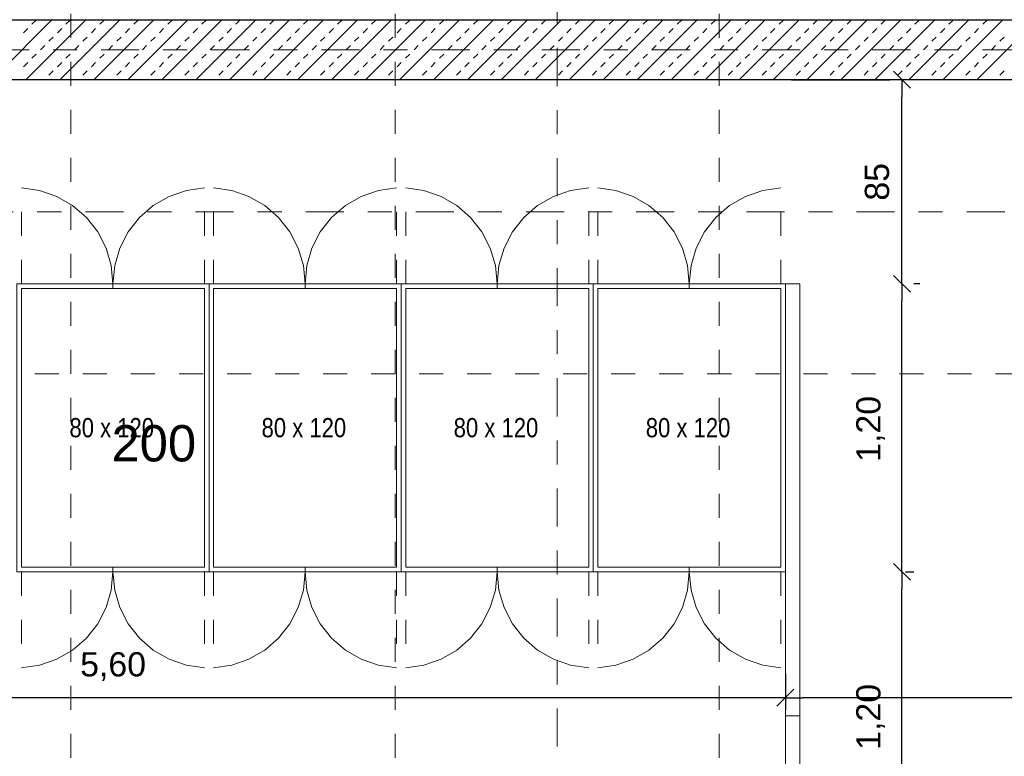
# Model space of a CAD drawing. Header units: metres. Extents: x -45.2 to 14.3, y -31.8 to 10.2.
# Tile 53 of 141: x -32.6 to -28.5, y -2.9 to 0.1. Entities that reach past the tile are written whole.
import ezdxf

# ---------------------------------------------------------------- set-up
doc = ezdxf.new("R2010")
doc.units = ezdxf.units.M
doc.header["$LTSCALE"] = 0.05
for name, pattern in [('Achsen 01', [5.291531, 3.175, -1.058062, 0.352704, -0.705764]), ('gestrichelt - 01', [2, 1, -1]), ('Raster 01', [2, 1, -1])]:
    doc.linetypes.add(name, pattern=pattern)
doc.layers.get('0').update_dxf_attribs({"lineweight": 25})
for name, color, linetype, lineweight in [('013_Beton und Stahlbetonarbeiten-330 Außenwände', 7, 'Continuous', 25), ('AV1-Einrichtung Bemaßung', 7, 'Continuous', 9), ('AV1-Schnitt Achsen', 7, 'Achsen 01', 18), ('Keine', 7, 'Continuous', 9)]:
    doc.layers.add(name, color=color, linetype=linetype, lineweight=lineweight)
for name, color, linetype, lineweight, true_color in [('014_Fassadenarbeiten-330 mineralische Dämmung', 7, 'Continuous', 9, 0x666666), ('ACTES-Servertüren', 7, 'gestrichelt - 01', 9, 0xa6a6a6), ('AV1-Achsen', 1, 'Achsen 01', 18, 0xff0000), ('AV1-Einrichtung', 7, 'Continuous', 9, 0xa6a6a6), ('AV1-Raster', 7, 'Raster 01', 9, 0xa6a6a6)]:
    doc.layers.add(name, color=color, linetype=linetype, lineweight=lineweight, true_color=true_color)
doc.styles.add('Arial', font='arial.ttf')
doc.styles.add('Arial Narrow', font='ARIALN.TTF')

msp = doc.modelspace()

# ---------------------------------------------------------------- linework, layer by layer
at = {"color": 0, "linetype": 'Continuous', "lineweight": 15}
for p, q in [((-28.9754, -0.0896), (-28.9046, -0.1604)), ((-28.9046, -1.0107), (-28.9754, -0.94)), ((-28.9754, -0.94), (-28.9046, -1.0107)), ((-28.9046, -2.2107), (-28.9754, -2.14)), ((-28.9754, -2.14), (-28.9046, -2.2107)), ((-29.3896, -2.6646), (-29.4604, -2.7354)), ((-29.4604, -2.7354), (-29.3896, -2.6646))]:
    msp.add_line(p, q, dxfattribs=at)
at = {"color": 0, "linetype": 'ByBlock', "lineweight": -2}
for p, q in [((-28.94, -0.125), (-28.94, -0.1957)), ((-28.94, -0.9753), (-28.94, -0.9046)), ((-28.94, -0.9753), (-28.94, -1.046)), ((-28.94, -2.1753), (-28.94, -2.1046)), ((-28.94, -2.1753), (-28.94, -2.246)), ((-29.425, -2.7), (-29.4957, -2.7)), ((-29.425, -2.7), (-29.3543, -2.7))]:
    msp.add_line(p, q, dxfattribs=at)
at = {"layer": '013_Beton und Stahlbetonarbeiten-330 Außenwände', "color": 251, "linetype": 'Continuous', "lineweight": 13, "true_color": 0x4c4c4c}
for p, q in [((-32.4791, 0.125), (-32.7291, -0.125)), ((-32.3377, 0.125), (-32.5877, -0.125)), ((-32.5623, 0.1061), (-32.5446, 0.1237)), ((-32.1963, 0.125), (-32.4463, -0.125)), ((-32.4208, 0.1061), (-32.4032, 0.1237)), ((-32.0549, 0.125), (-32.3049, -0.125)), ((-32.2794, 0.1061), (-32.2617, 0.1237)), ((-31.9134, 0.125), (-32.1634, -0.125)), ((-32.138, 0.1061), (-32.1203, 0.1237)), ((-31.772, 0.125), (-32.022, -0.125)), ((-31.9966, 0.1061), (-31.9789, 0.1237)), ((-31.6306, 0.125), (-31.8806, -0.125)), ((-31.8552, 0.1061), (-31.8375, 0.1237)), ((-31.4892, 0.125), (-31.7392, -0.125)), ((-31.7137, 0.1061), (-31.6961, 0.1237)), ((-31.3478, 0.125), (-31.5978, -0.125)), ((-31.5723, 0.1061), (-31.5546, 0.1237)), ((-31.2063, 0.125), (-31.4563, -0.125)), ((-31.4309, 0.1061), (-31.4132, 0.1237)), ((-31.0649, 0.125), (-31.3149, -0.125)), ((-31.2895, 0.1061), (-31.2718, 0.1237)), ((-30.9235, 0.125), (-31.1735, -0.125)), ((-31.1481, 0.1061), (-31.1304, 0.1237)), ((-30.7821, 0.125), (-31.0321, -0.125)), ((-31.0066, 0.1061), (-30.989, 0.1237)), ((-30.6407, 0.125), (-30.8907, -0.125)), ((-30.8652, 0.1061), (-30.8475, 0.1237)), ((-30.4992, 0.125), (-30.7492, -0.125)), ((-30.7238, 0.1061), (-30.7061, 0.1237)), ((-30.3578, 0.125), (-30.6078, -0.125)), ((-30.5824, 0.1061), (-30.5647, 0.1237)), ((-30.2164, 0.125), (-30.4664, -0.125)), ((-30.4409, 0.1061), (-30.4233, 0.1237)), ((-30.075, 0.125), (-30.325, -0.125)), ((-30.2995, 0.1061), (-30.2818, 0.1237)), ((-29.9335, 0.125), (-30.1835, -0.125)), ((-30.1581, 0.1061), (-30.1404, 0.1237)), ((-29.7921, 0.125), (-30.0421, -0.125)), ((-30.0167, 0.1061), (-29.999, 0.1237)), ((-29.6507, 0.125), (-29.9007, -0.125)), ((-29.8753, 0.1061), (-29.8576, 0.1237)), ((-29.5093, 0.125), (-29.7593, -0.125)), ((-29.7338, 0.1061), (-29.7162, 0.1237)), ((-29.3679, 0.125), (-29.6179, -0.125)), ((-29.5924, 0.1061), (-29.5747, 0.1237)), ((-29.2264, 0.125), (-29.4764, -0.125)), ((-29.451, 0.1061), (-29.4333, 0.1237)), ((-29.085, 0.125), (-29.335, -0.125)), ((-29.3096, 0.1061), (-29.2919, 0.1237)), ((-28.9436, 0.125), (-29.1936, -0.125)), ((-29.1682, 0.1061), (-29.1505, 0.1237)), ((-28.8022, 0.125), (-29.0522, -0.125)), ((-29.0267, 0.1061), (-29.0091, 0.1237)), ((-28.6608, 0.125), (-28.9108, -0.125)), ((-28.8853, 0.1061), (-28.8676, 0.1237)), ((-28.5193, 0.125), (-28.7693, -0.125)), ((-28.7439, 0.1061), (-28.7262, 0.1237)), ((-28.3779, 0.125), (-28.6279, -0.125)), ((-28.6025, 0.1061), (-28.5848, 0.1237)), ((-32.5976, 0.0707), (-32.5799, 0.0884)), ((-32.4562, 0.0707), (-32.4385, 0.0884)), ((-32.3148, 0.0707), (-32.2971, 0.0884)), ((-32.1734, 0.0707), (-32.1557, 0.0884)), ((-32.0319, 0.0707), (-32.0143, 0.0884)), ((-31.8905, 0.0707), (-31.8728, 0.0884)), ((-31.7491, 0.0707), (-31.7314, 0.0884)), ((-31.6077, 0.0707), (-31.59, 0.0884)), ((-31.4663, 0.0707), (-31.4486, 0.0884)), ((-31.3248, 0.0707), (-31.3072, 0.0884)), ((-31.1834, 0.0707), (-31.1657, 0.0884)), ((-31.042, 0.0707), (-31.0243, 0.0884)), ((-30.9006, 0.0707), (-30.8829, 0.0884)), ((-30.7591, 0.0707), (-30.7415, 0.0884)), ((-30.6177, 0.0707), (-30.6, 0.0884)), ((-30.4763, 0.0707), (-30.4586, 0.0884)), ((-30.3349, 0.0707), (-30.3172, 0.0884)), ((-30.1935, 0.0707), (-30.1758, 0.0884)), ((-30.052, 0.0707), (-30.0344, 0.0884)), ((-29.9106, 0.0707), (-29.8929, 0.0884)), ((-29.7692, 0.0707), (-29.7515, 0.0884)), ((-29.6278, 0.0707), (-29.6101, 0.0884)), ((-29.4864, 0.0707), (-29.4687, 0.0884)), ((-29.3449, 0.0707), (-29.3273, 0.0884)), ((-29.2035, 0.0707), (-29.1858, 0.0884)), ((-29.0621, 0.0707), (-29.0444, 0.0884)), ((-28.9207, 0.0707), (-28.903, 0.0884)), ((-28.7792, 0.0707), (-28.7616, 0.0884)), ((-28.6378, 0.0707), (-28.6201, 0.0884)), ((-32.4916, 0.0354), (-32.4739, 0.053)), ((-32.3501, 0.0354), (-32.3325, 0.053)), ((-32.2087, 0.0354), (-32.191, 0.053)), ((-32.0673, 0.0354), (-32.0496, 0.053)), ((-31.9259, 0.0354), (-31.9082, 0.053)), ((-31.7844, 0.0354), (-31.7668, 0.053)), ((-31.643, 0.0354), (-31.6254, 0.053)), ((-31.5016, 0.0354), (-31.4839, 0.053)), ((-31.3602, 0.0354), (-31.3425, 0.053)), ((-31.2188, 0.0354), (-31.2011, 0.053)), ((-31.0773, 0.0354), (-31.0597, 0.053)), ((-30.9359, 0.0354), (-30.9182, 0.053)), ((-30.7945, 0.0354), (-30.7768, 0.053)), ((-30.6531, 0.0354), (-30.6354, 0.053)), ((-30.5117, 0.0354), (-30.494, 0.053)), ((-30.3702, 0.0354), (-30.3526, 0.053)), ((-30.2288, 0.0354), (-30.2111, 0.053)), ((-30.0874, 0.0354), (-30.0697, 0.053)), ((-29.946, 0.0354), (-29.9283, 0.053)), ((-29.8046, 0.0354), (-29.7869, 0.053)), ((-29.6631, 0.0354), (-29.6455, 0.053)), ((-29.5217, 0.0354), (-29.504, 0.053)), ((-29.3803, 0.0354), (-29.3626, 0.053)), ((-29.2389, 0.0354), (-29.2212, 0.053)), ((-29.0974, 0.0354), (-29.0798, 0.053)), ((-28.956, 0.0354), (-28.9383, 0.053)), ((-28.8146, 0.0354), (-28.7969, 0.053)), ((-28.6732, 0.0354), (-28.6555, 0.053)), ((-28.5318, 0.0354), (-28.5141, 0.053)), ((-32.5269, 0), (-32.5092, 0.0177)), ((-32.3855, 0), (-32.3678, 0.0177)), ((-32.2441, 0), (-32.2264, 0.0177)), ((-32.1026, 0), (-32.085, 0.0177)), ((-31.9612, 0), (-31.9435, 0.0177)), ((-31.8198, 0), (-31.8021, 0.0177)), ((-31.6784, 0), (-31.6607, 0.0177)), ((-31.537, 0), (-31.5193, 0.0177)), ((-31.3955, 0), (-31.3779, 0.0177)), ((-31.2541, 0), (-31.2364, 0.0177)), ((-31.1127, 0), (-31.095, 0.0177)), ((-30.9713, 0), (-30.9536, 0.0177)), ((-30.8299, 0), (-30.8122, 0.0177)), ((-30.6884, 0), (-30.6708, 0.0177)), ((-30.547, 0), (-30.5293, 0.0177)), ((-30.4056, 0), (-30.3879, 0.0177)), ((-30.2642, 0), (-30.2465, 0.0177)), ((-30.1227, 0), (-30.1051, 0.0177)), ((-29.9813, 0), (-29.9636, 0.0177)), ((-29.8399, 0), (-29.8222, 0.0177)), ((-29.6985, 0), (-29.6808, 0.0177)), ((-29.5571, 0), (-29.5394, 0.0177)), ((-29.4156, 0), (-29.398, 0.0177)), ((-29.2742, 0), (-29.2565, 0.0177)), ((-29.1328, 0), (-29.1151, 0.0177)), ((-28.9914, 0), (-28.9737, 0.0177)), ((-28.85, 0), (-28.8323, 0.0177)), ((-28.7085, 0), (-28.6909, 0.0177)), ((-28.5671, 0), (-28.5494, 0.0177)), ((-32.5623, -0.0354), (-32.5446, -0.0177)), ((-32.4208, -0.0354), (-32.4032, -0.0177)), ((-32.2794, -0.0354), (-32.2617, -0.0177)), ((-32.138, -0.0354), (-32.1203, -0.0177)), ((-31.9966, -0.0354), (-31.9789, -0.0177)), ((-31.8552, -0.0354), (-31.8375, -0.0177)), ((-31.7137, -0.0354), (-31.6961, -0.0177)), ((-31.5723, -0.0354), (-31.5546, -0.0177)), ((-31.4309, -0.0354), (-31.4132, -0.0177)), ((-31.2895, -0.0354), (-31.2718, -0.0177)), ((-31.1481, -0.0354), (-31.1304, -0.0177)), ((-31.0066, -0.0354), (-30.989, -0.0177)), ((-30.8652, -0.0354), (-30.8475, -0.0177)), ((-30.7238, -0.0354), (-30.7061, -0.0177)), ((-30.5824, -0.0354), (-30.5647, -0.0177)), ((-30.4409, -0.0354), (-30.4233, -0.0177)), ((-30.2995, -0.0354), (-30.2818, -0.0177)), ((-30.1581, -0.0354), (-30.1404, -0.0177)), ((-30.0167, -0.0354), (-29.999, -0.0177)), ((-29.8753, -0.0354), (-29.8576, -0.0177)), ((-29.7338, -0.0354), (-29.7162, -0.0177)), ((-29.5924, -0.0354), (-29.5747, -0.0177)), ((-29.451, -0.0354), (-29.4333, -0.0177)), ((-29.3096, -0.0354), (-29.2919, -0.0177)), ((-29.1682, -0.0354), (-29.1505, -0.0177)), ((-29.0267, -0.0354), (-29.0091, -0.0177)), ((-28.8853, -0.0354), (-28.8676, -0.0177)), ((-28.7439, -0.0354), (-28.7262, -0.0177)), ((-28.6025, -0.0354), (-28.5848, -0.0177)), ((-32.5976, -0.0707), (-32.5799, -0.053)), ((-32.4562, -0.0707), (-32.4385, -0.053)), ((-32.3148, -0.0707), (-32.2971, -0.053)), ((-32.1734, -0.0707), (-32.1557, -0.053)), ((-32.0319, -0.0707), (-32.0143, -0.053)), ((-31.8905, -0.0707), (-31.8728, -0.053)), ((-31.7491, -0.0707), (-31.7314, -0.053)), ((-31.6077, -0.0707), (-31.59, -0.053)), ((-31.4663, -0.0707), (-31.4486, -0.053)), ((-31.3248, -0.0707), (-31.3072, -0.053)), ((-31.1834, -0.0707), (-31.1657, -0.053)), ((-31.042, -0.0707), (-31.0243, -0.053)), ((-30.9006, -0.0707), (-30.8829, -0.053)), ((-30.7591, -0.0707), (-30.7415, -0.053)), ((-30.6177, -0.0707), (-30.6, -0.053)), ((-30.4763, -0.0707), (-30.4586, -0.053)), ((-30.3349, -0.0707), (-30.3172, -0.053)), ((-30.1935, -0.0707), (-30.1758, -0.053)), ((-30.052, -0.0707), (-30.0344, -0.053)), ((-29.9106, -0.0707), (-29.8929, -0.053)), ((-29.7692, -0.0707), (-29.7515, -0.053)), ((-29.6278, -0.0707), (-29.6101, -0.053)), ((-29.4864, -0.0707), (-29.4687, -0.053)), ((-29.3449, -0.0707), (-29.3273, -0.053)), ((-29.2035, -0.0707), (-29.1858, -0.053)), ((-29.0621, -0.0707), (-29.0444, -0.053)), ((-28.9207, -0.0707), (-28.903, -0.053)), ((-28.7792, -0.0707), (-28.7616, -0.053)), ((-28.6378, -0.0707), (-28.6201, -0.053)), ((-32.4916, -0.1061), (-32.4739, -0.0884)), ((-32.3501, -0.1061), (-32.3325, -0.0884)), ((-32.2087, -0.1061), (-32.191, -0.0884)), ((-32.0673, -0.1061), (-32.0496, -0.0884)), ((-31.9259, -0.1061), (-31.9082, -0.0884)), ((-31.7844, -0.1061), (-31.7668, -0.0884)), ((-31.643, -0.1061), (-31.6254, -0.0884)), ((-31.5016, -0.1061), (-31.4839, -0.0884)), ((-31.3602, -0.1061), (-31.3425, -0.0884)), ((-31.2188, -0.1061), (-31.2011, -0.0884)), ((-31.0773, -0.1061), (-31.0597, -0.0884)), ((-30.9359, -0.1061), (-30.9182, -0.0884)), ((-30.7945, -0.1061), (-30.7768, -0.0884)), ((-30.6531, -0.1061), (-30.6354, -0.0884)), ((-30.5117, -0.1061), (-30.494, -0.0884)), ((-30.3702, -0.1061), (-30.3526, -0.0884)), ((-30.2288, -0.1061), (-30.2111, -0.0884)), ((-30.0874, -0.1061), (-30.0697, -0.0884)), ((-29.946, -0.1061), (-29.9283, -0.0884)), ((-29.8046, -0.1061), (-29.7869, -0.0884)), ((-29.6631, -0.1061), (-29.6455, -0.0884)), ((-29.5217, -0.1061), (-29.504, -0.0884)), ((-29.3803, -0.1061), (-29.3626, -0.0884)), ((-29.2389, -0.1061), (-29.2212, -0.0884)), ((-29.0974, -0.1061), (-29.0798, -0.0884)), ((-28.956, -0.1061), (-28.9383, -0.0884)), ((-28.8146, -0.1061), (-28.7969, -0.0884)), ((-28.6732, -0.1061), (-28.6555, -0.0884)), ((-28.5318, -0.1061), (-28.5141, -0.0884)), ((-32.5105, -0.125), (-32.5092, -0.1237)), ((-32.3691, -0.125), (-32.3678, -0.1237)), ((-32.2276, -0.125), (-32.2264, -0.1237)), ((-32.0862, -0.125), (-32.085, -0.1237)), ((-31.9448, -0.125), (-31.9435, -0.1237)), ((-31.8034, -0.125), (-31.8021, -0.1237)), ((-31.662, -0.125), (-31.6607, -0.1237)), ((-31.5205, -0.125), (-31.5193, -0.1237)), ((-31.3791, -0.125), (-31.3779, -0.1237)), ((-31.2377, -0.125), (-31.2364, -0.1237)), ((-31.0963, -0.125), (-31.095, -0.1237)), ((-30.9549, -0.125), (-30.9536, -0.1237)), ((-30.8134, -0.125), (-30.8122, -0.1237)), ((-30.672, -0.125), (-30.6708, -0.1237)), ((-30.5306, -0.125), (-30.5293, -0.1237)), ((-30.3892, -0.125), (-30.3879, -0.1237)), ((-30.2477, -0.125), (-30.2465, -0.1237)), ((-30.1063, -0.125), (-30.1051, -0.1237)), ((-29.9649, -0.125), (-29.9636, -0.1237)), ((-29.8235, -0.125), (-29.8222, -0.1237)), ((-29.6821, -0.125), (-29.6808, -0.1237)), ((-29.5406, -0.125), (-29.5394, -0.1237)), ((-29.3992, -0.125), (-29.398, -0.1237)), ((-29.2578, -0.125), (-29.2565, -0.1237)), ((-29.1164, -0.125), (-29.1151, -0.1237)), ((-28.975, -0.125), (-28.9737, -0.1237)), ((-28.8335, -0.125), (-28.8323, -0.1237)), ((-28.6921, -0.125), (-28.6909, -0.1237)), ((-28.5507, -0.125), (-28.5494, -0.1237))]:
    msp.add_line(p, q, dxfattribs=at)
at = {"layer": '013_Beton und Stahlbetonarbeiten-330 Außenwände'}
msp.add_lwpolyline([(-39.275, 0.125), (-18.775, 0.125), (-18.775, -0.125), (-39.025, -0.125), (-39.025, -5.525), (-39.275, -5.525)], close=True, dxfattribs=at)
at = {"layer": '014_Fassadenarbeiten-330 mineralische Dämmung'}
msp.add_lwpolyline([(-18.9, 0.305), (-18.9, 0.125), (-39.275, 0.125), (-39.275, -5.4), (-39.455, -5.4), (-39.455, 0.305)], close=True, dxfattribs=at)
for points in [[(-32.548, 0.1256), (-32.5544, 0.125), (-32.5609, 0.1256)], [(-32.4791, 0.1256), (-32.4855, 0.125), (-32.4919, 0.1256)], [(-32.4101, 0.1256), (-32.4166, 0.125), (-32.423, 0.1256)], [(-32.3412, 0.1256), (-32.3476, 0.125), (-32.3541, 0.1256)], [(-32.2722, 0.1256), (-32.2787, 0.125), (-32.2851, 0.1256)], [(-32.2033, 0.1256), (-32.2097, 0.125), (-32.2162, 0.1256)], [(-32.1343, 0.1256), (-32.1408, 0.125), (-32.1472, 0.1256)], [(-32.0654, 0.1256), (-32.0718, 0.125), (-32.0783, 0.1256)], [(-31.9964, 0.1256), (-32.0029, 0.125), (-32.0093, 0.1256)], [(-31.9275, 0.1256), (-31.9339, 0.125), (-31.9404, 0.1256)], [(-31.8586, 0.1256), (-31.865, 0.125), (-31.8714, 0.1256)], [(-31.7896, 0.1256), (-31.7961, 0.125), (-31.8025, 0.1256)], [(-31.7207, 0.1256), (-31.7271, 0.125), (-31.7336, 0.1256)], [(-31.6517, 0.1256), (-31.6582, 0.125), (-31.6646, 0.1256)], [(-31.5828, 0.1256), (-31.5892, 0.125), (-31.5957, 0.1256)], [(-31.5138, 0.1256), (-31.5203, 0.125), (-31.5267, 0.1256)], [(-31.4449, 0.1256), (-31.4513, 0.125), (-31.4578, 0.1256)], [(-31.3759, 0.1256), (-31.3824, 0.125), (-31.3888, 0.1256)], [(-31.307, 0.1256), (-31.3134, 0.125), (-31.3199, 0.1256)], [(-31.238, 0.1256), (-31.2445, 0.125), (-31.2509, 0.1256)], [(-31.1691, 0.1256), (-31.1756, 0.125), (-31.182, 0.1256)], [(-31.1002, 0.1256), (-31.1066, 0.125), (-31.1131, 0.1256)], [(-31.0312, 0.1256), (-31.0377, 0.125), (-31.0441, 0.1256)], [(-30.9623, 0.1256), (-30.9687, 0.125), (-30.9752, 0.1256)], [(-30.8933, 0.1256), (-30.8998, 0.125), (-30.9062, 0.1256)], [(-30.8244, 0.1256), (-30.8308, 0.125), (-30.8373, 0.1256)], [(-30.7554, 0.1256), (-30.7619, 0.125), (-30.7683, 0.1256)], [(-30.6865, 0.1256), (-30.6929, 0.125), (-30.6994, 0.1256)], [(-30.6175, 0.1256), (-30.624, 0.125), (-30.6304, 0.1256)], [(-30.5486, 0.1256), (-30.555, 0.125), (-30.5615, 0.1256)], [(-30.4797, 0.1256), (-30.4861, 0.125), (-30.4925, 0.1256)], [(-30.4107, 0.1256), (-30.4172, 0.125), (-30.4236, 0.1256)], [(-30.3418, 0.1256), (-30.3482, 0.125), (-30.3547, 0.1256)], [(-30.2728, 0.1256), (-30.2793, 0.125), (-30.2857, 0.1256)], [(-30.2039, 0.1256), (-30.2103, 0.125), (-30.2168, 0.1256)], [(-30.1349, 0.1256), (-30.1414, 0.125), (-30.1478, 0.1256)], [(-30.066, 0.1256), (-30.0724, 0.125), (-30.0789, 0.1256)], [(-29.997, 0.1256), (-30.0035, 0.125), (-30.0099, 0.1256)], [(-29.9281, 0.1256), (-29.9345, 0.125), (-29.941, 0.1256)], [(-29.8592, 0.1256), (-29.8656, 0.125), (-29.872, 0.1256)], [(-29.7902, 0.1256), (-29.7967, 0.125), (-29.8031, 0.1256)], [(-29.7213, 0.1256), (-29.7277, 0.125), (-29.7342, 0.1256)], [(-29.6523, 0.1256), (-29.6588, 0.125), (-29.6652, 0.1256)], [(-29.5834, 0.1256), (-29.5898, 0.125), (-29.5963, 0.1256)], [(-29.5144, 0.1256), (-29.5209, 0.125), (-29.5273, 0.1256)], [(-29.4455, 0.1256), (-29.4519, 0.125), (-29.4584, 0.1256)], [(-29.3765, 0.1256), (-29.383, 0.125), (-29.3894, 0.1256)], [(-29.3076, 0.1256), (-29.314, 0.125), (-29.3205, 0.1256)], [(-29.2386, 0.1256), (-29.2451, 0.125), (-29.2515, 0.1256)], [(-29.1697, 0.1256), (-29.1762, 0.125), (-29.1826, 0.1256)], [(-29.1008, 0.1256), (-29.1072, 0.125), (-29.1137, 0.1256)], [(-29.0318, 0.1256), (-29.0383, 0.125), (-29.0447, 0.1256)], [(-28.9629, 0.1256), (-28.9693, 0.125), (-28.9758, 0.1256)], [(-28.8939, 0.1256), (-28.9004, 0.125), (-28.9068, 0.1256)], [(-28.825, 0.1256), (-28.8314, 0.125), (-28.8379, 0.1256)], [(-28.756, 0.1256), (-28.7625, 0.125), (-28.7689, 0.1256)], [(-28.6871, 0.1256), (-28.6935, 0.125), (-28.7, 0.1256)], [(-28.6181, 0.1256), (-28.6246, 0.125), (-28.631, 0.1256)], [(-28.5492, 0.1256), (-28.5556, 0.125), (-28.5621, 0.1256)]]:
    msp.add_lwpolyline(points, dxfattribs=at)
at = {"layer": 'ACTES-Servertüren', "color": 253, "linetype": 'gestrichelt - 01', "lineweight": 9, "true_color": 0xa6a6a6}
for p, q in [((-32.606, -0.9753), (-32.606, -0.5753)), ((-31.844, -0.9753), (-31.844, -0.5753)), ((-31.806, -0.9753), (-31.806, -0.5753)), ((-31.044, -0.9753), (-31.044, -0.5753)), ((-31.006, -0.9753), (-31.006, -0.5753)), ((-30.244, -0.9753), (-30.244, -0.5753)), ((-30.206, -0.9753), (-30.206, -0.5753)), ((-29.444, -0.9753), (-29.444, -0.5753)), ((-32.606, -2.1753), (-32.606, -2.5753)), ((-31.844, -2.1753), (-31.844, -2.5753)), ((-31.806, -2.1753), (-31.806, -2.5753)), ((-31.044, -2.1753), (-31.044, -2.5753)), ((-31.006, -2.1753), (-31.006, -2.5753)), ((-30.244, -2.1753), (-30.244, -2.5753)), ((-30.206, -2.1753), (-30.206, -2.5753)), ((-29.444, -2.1753), (-29.444, -2.5753))]:
    msp.add_line(p, q, dxfattribs=at)
for points in [[(-32.225, -0.9753), (-32.2322, -0.8996), (-32.2537, -0.8266), (-32.2885, -0.759), (-32.3355, -0.6993), (-32.393, -0.6495), (-32.4589, -0.6114), (-32.5307, -0.5866), (-32.606, -0.5758)], [(-31.844, -0.5758), (-31.9193, -0.5866), (-31.9911, -0.6114), (-32.057, -0.6495), (-32.1145, -0.6993), (-32.1615, -0.759), (-32.1963, -0.8266), (-32.2178, -0.8996), (-32.225, -0.9753)], [(-31.425, -0.9753), (-31.4322, -0.8996), (-31.4537, -0.8266), (-31.4885, -0.759), (-31.5355, -0.6993), (-31.593, -0.6495), (-31.6589, -0.6114), (-31.7307, -0.5866), (-31.806, -0.5758)], [(-31.044, -0.5758), (-31.1193, -0.5866), (-31.1911, -0.6114), (-31.257, -0.6495), (-31.3145, -0.6993), (-31.3615, -0.759), (-31.3963, -0.8266), (-31.4178, -0.8996), (-31.425, -0.9753)], [(-30.625, -0.9753), (-30.6322, -0.8996), (-30.6537, -0.8266), (-30.6885, -0.759), (-30.7355, -0.6993), (-30.793, -0.6495), (-30.8589, -0.6114), (-30.9307, -0.5866), (-31.006, -0.5758)], [(-30.244, -0.5758), (-30.3193, -0.5866), (-30.3911, -0.6114), (-30.457, -0.6495), (-30.5145, -0.6993), (-30.5615, -0.759), (-30.5963, -0.8266), (-30.6178, -0.8996), (-30.625, -0.9753)], [(-29.825, -0.9753), (-29.8322, -0.8996), (-29.8537, -0.8266), (-29.8885, -0.759), (-29.9355, -0.6993), (-29.993, -0.6495), (-30.0589, -0.6114), (-30.1307, -0.5866), (-30.206, -0.5758)], [(-29.444, -0.5758), (-29.5193, -0.5866), (-29.5911, -0.6114), (-29.657, -0.6495), (-29.7145, -0.6993), (-29.7615, -0.759), (-29.7963, -0.8266), (-29.8178, -0.8996), (-29.825, -0.9753)], [(-32.606, -2.5749), (-32.5307, -2.564), (-32.4589, -2.5392), (-32.393, -2.5012), (-32.3355, -2.4514), (-32.2885, -2.3916), (-32.2537, -2.324), (-32.2322, -2.251), (-32.225, -2.1753)], [(-32.225, -2.1753), (-32.2178, -2.251), (-32.1963, -2.324), (-32.1615, -2.3916), (-32.1145, -2.4514), (-32.057, -2.5012), (-31.9911, -2.5392), (-31.9193, -2.564), (-31.844, -2.5749)], [(-31.806, -2.5749), (-31.7307, -2.564), (-31.6589, -2.5392), (-31.593, -2.5012), (-31.5355, -2.4514), (-31.4885, -2.3916), (-31.4537, -2.324), (-31.4322, -2.251), (-31.425, -2.1753)], [(-31.425, -2.1753), (-31.4178, -2.251), (-31.3963, -2.324), (-31.3615, -2.3916), (-31.3145, -2.4514), (-31.257, -2.5012), (-31.1911, -2.5392), (-31.1193, -2.564), (-31.044, -2.5749)], [(-31.006, -2.5749), (-30.9307, -2.564), (-30.8589, -2.5392), (-30.793, -2.5012), (-30.7355, -2.4514), (-30.6885, -2.3916), (-30.6537, -2.324), (-30.6322, -2.251), (-30.625, -2.1753)], [(-30.625, -2.1753), (-30.6178, -2.251), (-30.5963, -2.324), (-30.5615, -2.3916), (-30.5145, -2.4514), (-30.457, -2.5012), (-30.3911, -2.5392), (-30.3193, -2.564), (-30.244, -2.5749)], [(-30.206, -2.5749), (-30.1307, -2.564), (-30.0589, -2.5392), (-29.993, -2.5012), (-29.9355, -2.4514), (-29.8885, -2.3916), (-29.8537, -2.324), (-29.8322, -2.251), (-29.825, -2.1753)], [(-29.825, -2.1753), (-29.8178, -2.251), (-29.7963, -2.324), (-29.7615, -2.3916), (-29.7145, -2.4514), (-29.657, -2.5012), (-29.5911, -2.5392), (-29.5193, -2.564), (-29.444, -2.5749)]]:
    msp.add_lwpolyline(points, dxfattribs=at)
at = {"layer": 'AV1-Achsen'}
msp.add_line((-43.2844, 0), (4.2656, 0), dxfattribs=at)
at = {"layer": 'AV1-Einrichtung'}
for p, q in [((-32.225, -0.9943), (-32.225, -0.9753)), ((-31.425, -0.9943), (-31.425, -0.9753)), ((-30.625, -0.9943), (-30.625, -0.9753)), ((-29.825, -0.9943), (-29.825, -0.9753)), ((-32.225, -2.1563), (-32.225, -2.1753)), ((-31.425, -2.1563), (-31.425, -2.1753)), ((-30.625, -2.1563), (-30.625, -2.1753)), ((-29.825, -2.1563), (-29.825, -2.1753))]:
    msp.add_line(p, q, dxfattribs=at)
for points in [[(-31.825, -2.1753), (-32.625, -2.1753), (-32.625, -0.9753), (-31.825, -0.9753)], [(-32.625, -0.9753), (-31.825, -0.9753), (-31.825, -2.1753), (-32.625, -2.1753)], [(-31.025, -2.1753), (-31.825, -2.1753), (-31.825, -0.9753), (-31.025, -0.9753)], [(-31.825, -0.9753), (-31.025, -0.9753), (-31.025, -2.1753), (-31.825, -2.1753)], [(-30.225, -2.1753), (-31.025, -2.1753), (-31.025, -0.9753), (-30.225, -0.9753)], [(-31.025, -0.9753), (-30.225, -0.9753), (-30.225, -2.1753), (-31.025, -2.1753)], [(-29.425, -2.1753), (-30.225, -2.1753), (-30.225, -0.9753), (-29.425, -0.9753)], [(-30.225, -0.9753), (-29.425, -0.9753), (-29.425, -2.1753), (-30.225, -2.1753)], [(-29.425, -2.7753), (-29.425, -0.9753), (-29.365, -0.9753), (-29.365, -2.7753)], [(-32.606, -0.9943), (-31.844, -0.9943), (-31.844, -2.1563), (-32.606, -2.1563)], [(-31.806, -0.9943), (-31.044, -0.9943), (-31.044, -2.1563), (-31.806, -2.1563)], [(-31.006, -0.9943), (-30.244, -0.9943), (-30.244, -2.1563), (-31.006, -2.1563)], [(-30.206, -0.9943), (-29.444, -0.9943), (-29.444, -2.1563), (-30.206, -2.1563)], [(-29.425, -4.3753), (-29.425, -2.7753), (-29.365, -2.7753), (-29.365, -4.3753)]]:
    msp.add_lwpolyline(points, close=True, dxfattribs=at)
at = {"layer": 'AV1-Einrichtung Bemaßung', "color": 0, "lineweight": -2}
for p, q in [((-29.4, -0.125), (-28.99, -0.125)), ((-28.94, -0.9046), (-28.94, -0.1957)), ((-28.865, -0.9753), (-28.89, -0.9753)), ((-28.865, -0.9753), (-28.89, -0.9753)), ((-28.94, -2.1046), (-28.94, -1.046)), ((-28.925, -2.1753), (-28.89, -2.1753)), ((-28.925, -2.1753), (-28.89, -2.1753)), ((-28.94, -3.3046), (-28.94, -2.246)), ((-29.425, -2.6), (-29.425, -2.75)), ((-29.425, -2.6), (-29.425, -2.75)), ((-29.4957, -2.7), (-34.9543, -2.7)), ((-26.4707, -2.7), (-29.3543, -2.7))]:
    msp.add_line(p, q, dxfattribs=at)
at = {"layer": 'AV1-Raster'}
for p, q in [((-32.4, -22.95), (-32.4, 1.35)), ((-31.05, -22.95), (-31.05, 1.35)), ((-29.7, -22.95), (-29.7, 1.35)), ((1.35, -1.35), (-40.5, -1.35)), ((1.35, -2.7), (-40.5, -2.7))]:
    msp.add_line(p, q, dxfattribs=at)
at = {"layer": 'AV1-Schnitt Achsen'}
for p, q in [((-30.375, -26.3), (-30.375, 4.7)), ((-43.35, -0.675), (4.2, -0.675))]:
    msp.add_line(p, q, dxfattribs=at)
at = {"layer": 'Defpoints', "color": 0, "lineweight": 0}
for p, q in [((-28.94, -0.125), (-28.94, -0.125)), ((-28.9, -0.125), (-28.9, -0.125)), ((-29.425, -0.9753), (-29.425, -0.9753)), ((-29.425, -0.9753), (-29.425, -0.9753)), ((-29.365, -0.9753), (-29.365, -0.9753)), ((-29.365, -0.9753), (-29.365, -0.9753)), ((-28.94, -0.9753), (-28.94, -0.9753)), ((-29.425, -2.1753), (-29.425, -2.1753)), ((-29.425, -2.1753), (-29.425, -2.1753)), ((-28.94, -2.1753), (-28.94, -2.1753)), ((-29.425, -2.7), (-29.425, -2.7))]:
    msp.add_line(p, q, dxfattribs=at)

# ---------------------------------------------------------------- texts
at = {"layer": 'AV1-Einrichtung', "char_height": 0.08015, "attachment_point": 7, "style": 'Arial Narrow'}
for insert in [(-32.4062, -1.6158), (-31.6062, -1.6158), (-30.8062, -1.6158), (-30.0062, -1.6158)]:
    msp.add_mtext('80 x 120', dxfattribs=dict(at, insert=insert))
at = {"layer": 'AV1-Einrichtung Bemaßung', "color": 0, "char_height": 0.10087, "attachment_point": 7, "rotation": 90, "style": 'Arial'}
for s, insert in [('85', (-28.9919, -0.6286)), ('1,20', (-29.0102, -1.7167)), ('1,20', (-29.0102, -2.9167))]:
    msp.add_mtext(s, dxfattribs=dict(at, insert=insert))
at = {"layer": 'AV1-Einrichtung Bemaßung', "color": 0, "insert": (-32.3617, -2.6298), "char_height": 0.10087, "attachment_point": 7, "style": 'Arial'}
msp.add_mtext('5,60', dxfattribs=at)
at = {"layer": 'Keine', "color": 8, "true_color": 0x808080, "insert": (-32.2312, -1.7175), "char_height": 0.15131, "attachment_point": 7, "style": 'Arial'}
msp.add_mtext('200', dxfattribs=at)

doc.saveas('drawing.dxf')
